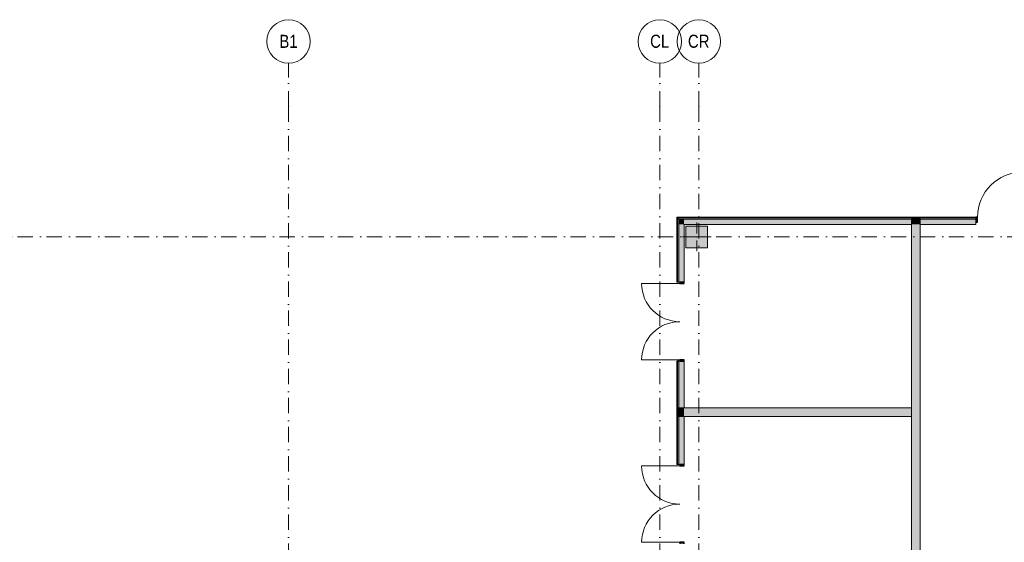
# Model space of a CAD drawing. Header units: millimetres. Extents: x -14761 to 157739, y -22400 to 107990.
# Tile 42 of 81: x 20808 to 43486, y 82172 to 94200. Entities that reach past the tile are written whole.
import ezdxf

# ---------------------------------------------------------------- set-up
doc = ezdxf.new("R2010")
doc.units = ezdxf.units.MM
doc.header["$MEASUREMENT"] = 0
doc.linetypes.add('Штрихпунктирная', pattern=[670.277762, 352.777767, -176.388884, 0, -141.111112])
for name, color, linetype in [('Конструктив - Колонны', 7, 'Continuous'), ('Конструктив - Стены Внутр сущ.', 7, 'Continuous'), ('Конструктив - Стены наружние фасад', 7, 'Continuous'), ('Элемент Модели - Оси', 7, 'Continuous')]:
    doc.layers.add(name, color=color, linetype=linetype)
doc.styles.add('СГЕНЕРИР_СТИЛЬ_3', font='txt')

msp = doc.modelspace()

# ---------------------------------------------------------------- hatches: boundary and pattern name
at = {"layer": 'Конструктив - Колонны', "linetype": 'Continuous', "lineweight": 0, "true_color": 0x000000}
msp.add_hatch(color=18, dxfattribs=at).paths.add_polyline_path([(36150, 88950), (36650, 88950), (36650, 89450), (36150, 89450)])
at = {"layer": 'Конструктив - Стены Внутр сущ.', "linetype": 'Continuous', "lineweight": 0, "true_color": 0x000000}
for points in [[(41350, 89610), (41550, 89610), (41550, 89640), (41350, 89640)], [(41350, 89490), (41550, 89490), (41550, 89610), (41350, 89610)], [(41350, 89490), (41350, 72555), (41550, 72555), (41550, 89490)], [(35990, 85070), (35990, 85270), (35960, 85270), (35960, 85070)], [(36110, 85070), (36110, 85270), (35990, 85270), (35990, 85070)], [(36110, 85070), (41350, 85070), (41350, 85270), (36110, 85270)]]:
    msp.add_hatch(color=18, dxfattribs=at).paths.add_polyline_path(points)
at = {"layer": 'Конструктив - Стены наружние фасад', "linetype": 'Continuous', "lineweight": 0, "true_color": 0x000000}
for points in [[(35960, 89655), (35945, 89655), (35960, 89640)], [(35960, 89640), (35945, 89655), (35945, 89640)], [(35945, 89640), (35945, 88160), (35960, 88160), (35960, 89640)], [(35960, 89655), (35960, 89640), (42830, 89640), (42830, 89655)], [(35990, 89640), (35960, 89640), (35990, 89610)], [(35990, 89610), (35960, 89640), (35960, 89610)], [(35960, 89610), (35960, 88160), (35990, 88160), (35990, 89610)], [(35990, 89610), (41350, 89610), (41350, 89640), (35990, 89640)], [(36110, 89610), (35990, 89610), (36110, 89490)], [(36110, 89490), (35990, 89610), (35990, 89490)], [(36110, 89490), (41350, 89490), (41350, 89610), (36110, 89610)], [(41550, 89610), (42830, 89610), (42830, 89640), (41550, 89640)], [(41550, 89490), (42830, 89490), (42830, 89610), (41550, 89610)], [(42830, 89540), (42870, 89540), (42870, 89655), (42830, 89655)], [(35990, 89490), (35990, 88160), (36110, 88160), (36110, 89490)], [(36010, 88160), (36010, 88128), (36110, 88128), (36110, 88160)], [(35960, 86340), (35945, 86340), (35945, 83960), (35960, 83960)], [(35990, 86340), (35960, 86340), (35960, 85270), (35990, 85270)], [(36110, 86340), (35990, 86340), (35990, 85270), (36110, 85270)], [(36110, 86340), (36110, 86372), (36010, 86372), (36010, 86340)], [(35960, 85070), (35960, 83960), (35990, 83960), (35990, 85070)], [(35990, 85070), (35990, 83960), (36110, 83960), (36110, 85070)], [(36010, 83960), (36010, 83928), (36110, 83928), (36110, 83960)], [(36110, 82140), (36110, 82172), (36010, 82172), (36010, 82140)]]:
    msp.add_hatch(color=18, dxfattribs=at).paths.add_polyline_path(points)

# ---------------------------------------------------------------- linework, layer by layer
at = {"layer": 'Конструктив - Колонны', "color": 251, "linetype": 'Continuous', "lineweight": 5, "true_color": 0x575757}
for p, q in [((36400, 89280), (36400, 89530)), ((36320, 89200), (36070, 89200)), ((36480, 89200), (36730, 89200)), ((36400, 89120), (36400, 88870))]:
    msp.add_line(p, q, dxfattribs=at)
at = {"layer": 'Конструктив - Колонны', "color": 251, "linetype": 'Continuous', "lineweight": 15, "true_color": 0x575757, "flags": 128}
msp.add_lwpolyline([(36150, 88950), (36650, 88950), (36650, 89450), (36150, 89450)], close=True, dxfattribs=at)
at = {"layer": 'Конструктив - Колонны', "color": 251, "linetype": 'Continuous', "lineweight": 5, "true_color": 0x575757}
msp.add_point((36400, 89200), dxfattribs=at)
at = {"layer": 'Конструктив - Стены Внутр сущ.', "color": 251, "linetype": 'Continuous', "lineweight": 20, "true_color": 0x575757, "flags": 128}
for points in [[(41350, 89490), (41350, 72555)], [(41550, 72555), (41550, 89490)], [(41350, 85270), (36110, 85270)], [(41350, 85070), (41350, 85270)], [(36110, 85070), (41350, 85070)]]:
    msp.add_lwpolyline(points, dxfattribs=at)
at = {"layer": 'Конструктив - Стены наружние фасад', "color": 251, "linetype": 'Continuous', "lineweight": 20, "true_color": 0x575757}
for p, q in [((35990, 89640), (35960, 89640)), ((35960, 88160), (35960, 89640)), ((35990, 89640), (35960, 89640)), ((35990, 89640), (41350, 89640)), ((36110, 89610), (35990, 89610)), ((35990, 88160), (35990, 89610)), ((36110, 89610), (35990, 89610)), ((36110, 89610), (41350, 89610)), ((41350, 89640), (41350, 89610)), ((41550, 89640), (41350, 89640)), ((41350, 89640), (41350, 89610)), ((41550, 89640), (41350, 89640)), ((41350, 89610), (41350, 89490)), ((41350, 89610), (41350, 89490)), ((41550, 89610), (41550, 89640)), ((41550, 89610), (41550, 89640)), ((41550, 89640), (42830, 89640)), ((41550, 89490), (41550, 89610)), ((41550, 89490), (41550, 89610)), ((41550, 89610), (42830, 89610)), ((42830, 89655), (42793, 89655)), ((42830, 89655), (42793, 89655)), ((42830, 89655), (42793, 89655)), ((42830, 89490), (42793, 89490)), ((42830, 89490), (42793, 89490)), ((42830, 89490), (42793, 89490)), ((35945, 88160), (35945, 88203)), ((35945, 88160), (35945, 88203)), ((35945, 88160), (35945, 88203)), ((36110, 88160), (36110, 88203)), ((36110, 88160), (36110, 88203)), ((36110, 88160), (36110, 88203)), ((35945, 86340), (35945, 86297)), ((35945, 86340), (35945, 86297)), ((35945, 86340), (35945, 86297)), ((35960, 85270), (35960, 86340)), ((35990, 85270), (35990, 86340)), ((36110, 86340), (36110, 86297)), ((36110, 86340), (36110, 86297)), ((36110, 86340), (36110, 86297)), ((35990, 85270), (35960, 85270)), ((35960, 85270), (35960, 85070)), ((35990, 85270), (35960, 85270)), ((35960, 85270), (35960, 85070)), ((36110, 85270), (35990, 85270)), ((36110, 85270), (35990, 85270)), ((35960, 85070), (35990, 85070)), ((35960, 83960), (35960, 85070)), ((35960, 85070), (35990, 85070)), ((35990, 85070), (36110, 85070)), ((35990, 83960), (35990, 85070)), ((35990, 85070), (36110, 85070)), ((35945, 83960), (35945, 84003)), ((35945, 83960), (35945, 84003)), ((35945, 83960), (35945, 84003)), ((36110, 83960), (36110, 84003)), ((36110, 83960), (36110, 84003)), ((36110, 83960), (36110, 84003))]:
    msp.add_line(p, q, dxfattribs=at)
at = {"layer": 'Конструктив - Стены наружние фасад', "color": 251, "linetype": 'Continuous', "lineweight": 15, "true_color": 0x575757}
for p, q in [((42830, 89655), (42830, 89640)), ((42830, 89655), (42830, 89640)), ((42830, 89655), (42830, 89640)), ((36010, 88128), (35132, 88128)), ((35960, 88160), (35945, 88160)), ((35960, 88160), (35945, 88160)), ((35960, 88160), (35945, 88160)), ((36010, 86372), (35132, 86372)), ((35960, 86340), (35945, 86340)), ((35960, 86340), (35945, 86340)), ((35960, 86340), (35945, 86340)), ((36010, 83928), (35132, 83928)), ((35960, 83960), (35945, 83960)), ((35960, 83960), (35945, 83960)), ((35960, 83960), (35945, 83960)), ((36010, 82172), (35132, 82172))]:
    msp.add_line(p, q, dxfattribs=at)
at = {"layer": 'Конструктив - Стены наружние фасад', "color": 251, "linetype": 'Continuous', "lineweight": 30, "true_color": 0x575757}
for p, q in [((42870, 89655), (42830, 89655)), ((42830, 89655), (42830, 89540)), ((42830, 89640), (42830, 89610)), ((42830, 89640), (42830, 89610)), ((42830, 89640), (42830, 89610)), ((42870, 89540), (42870, 89655)), ((42830, 89540), (42870, 89540)), ((35990, 88160), (35960, 88160)), ((35990, 88160), (35960, 88160)), ((35990, 88160), (35960, 88160)), ((36010, 88160), (36010, 88128)), ((36110, 88160), (36010, 88160)), ((36010, 88128), (36110, 88128)), ((36110, 88128), (36110, 88160)), ((35990, 86340), (35960, 86340)), ((35990, 86340), (35960, 86340)), ((35990, 86340), (35960, 86340)), ((36110, 86372), (36010, 86372)), ((36010, 86372), (36010, 86340)), ((36010, 86340), (36110, 86340)), ((36110, 86340), (36110, 86372)), ((35990, 83960), (35960, 83960)), ((35990, 83960), (35960, 83960)), ((35990, 83960), (35960, 83960)), ((36010, 83960), (36010, 83928)), ((36110, 83960), (36010, 83960)), ((36010, 83928), (36110, 83928)), ((36110, 83928), (36110, 83960)), ((36110, 82172), (36010, 82172)), ((36010, 82172), (36010, 82140)), ((36110, 82140), (36110, 82172))]:
    msp.add_line(p, q, dxfattribs=at)
at = {"layer": 'Конструктив - Стены наружние фасад', "color": 251, "linetype": 'Continuous', "lineweight": 5, "true_color": 0x575757}
for p, q in [((42830, 89610), (42830, 89540)), ((42830, 89610), (42830, 89540)), ((42830, 89610), (42830, 89540)), ((42830, 89540), (42830, 89490)), ((42830, 89540), (42830, 89490)), ((42830, 89540), (42830, 89490)), ((36010, 88160), (35990, 88160)), ((36010, 88160), (35990, 88160)), ((36010, 88160), (35990, 88160)), ((36110, 88160), (36010, 88160)), ((36110, 88160), (36010, 88160)), ((36110, 88160), (36010, 88160)), ((36010, 86340), (35990, 86340)), ((36010, 86340), (35990, 86340)), ((36010, 86340), (35990, 86340)), ((36110, 86340), (36010, 86340)), ((36110, 86340), (36010, 86340)), ((36110, 86340), (36010, 86340)), ((36010, 83960), (35990, 83960)), ((36010, 83960), (35990, 83960)), ((36010, 83960), (35990, 83960)), ((36110, 83960), (36010, 83960)), ((36110, 83960), (36010, 83960)), ((36110, 83960), (36010, 83960))]:
    msp.add_line(p, q, dxfattribs=at)
at = {"layer": 'Конструктив - Стены наружние фасад', "color": 251, "linetype": 'Continuous', "lineweight": 15, "true_color": 0x575757, "flags": 128}
msp.add_lwpolyline([(35945, 89655), (35960, 89655)], dxfattribs=at)
at = {"layer": 'Конструктив - Стены наружние фасад', "color": 251, "linetype": 'Continuous', "lineweight": 20, "true_color": 0x575757, "flags": 128}
for points in [[(35945, 89655), (35945, 88160)], [(42830, 89655), (35960, 89655)], [(36110, 88160), (36110, 89490)], [(36110, 89490), (41350, 89490)], [(41550, 89490), (42830, 89490)], [(35945, 86340), (35945, 83960)], [(36110, 85270), (36110, 86340)], [(36110, 83960), (36110, 85070)]]:
    msp.add_lwpolyline(points, dxfattribs=at)
at = {"layer": 'Конструктив - Стены наружние фасад', "color": 251, "linetype": 'Continuous', "lineweight": 5, "true_color": 0x575757}
for centre, radius, start, end in [((43910, 89655), 1040, 90, 180), ((36010, 88128), 878, 180, 270), ((36010, 86372), 878, 90, 180), ((36010, 83928), 878, 180, 270), ((36010, 82172), 878, 90, 180)]:
    msp.add_arc(centre, radius, start, end, dxfattribs=at)
at = {"layer": 'Элемент Модели - Оси', "color": 7, "linetype": 'Штрихпунктирная', "lineweight": 15}
for p, q in [((27000, 92200), (27000, 93200)), ((35550, 92200), (35550, 93200)), ((36450, 92200), (36450, 93200)), ((27000, 92200), (27000, -1975)), ((35550, 92200), (35550, -1975)), ((36450, 92200), (36450, -1975)), ((-12761, 89200), (155650, 89200))]:
    msp.add_line(p, q, dxfattribs=at)
at = {"layer": 'Элемент Модели - Оси', "color": 7, "linetype": 'Continuous', "lineweight": 15}
for centre in [(27000, 93700), (35550, 93700), (36450, 93700)]:
    msp.add_circle(centre, 500, dxfattribs=at)
at = {"layer": 'Элемент Модели - Оси', "color": 7, "linetype": 'Штрихпунктирная', "lineweight": 15}
for p in [(27000, 92200), (27000, 92200), (35550, 92200), (35550, 92200), (36450, 92200), (36450, 92200)]:
    msp.add_point(p, dxfattribs=at)

# ---------------------------------------------------------------- texts
at = {"layer": 'Элемент Модели - Оси', "color": 30, "lineweight": 5, "true_color": 0xff823e, "char_height": 300, "attachment_point": 4, "style": 'СГЕНЕРИР_СТИЛЬ_3'}
for s, insert in [('\\A1;{\\pql;\\pt0;\\fArial Narrow|b0|i0|c204|p34;B1}', (26788, 93702)), ('\\A1;{\\pql;\\pt0;\\fArial Narrow|b0|i0|c204|p34;CL}', (35328, 93702)), ('\\A1;{\\pql;\\pt0;\\fArial Narrow|b0|i0|c204|p34;CR}', (36199, 93702))]:
    msp.add_mtext(s, dxfattribs=dict(at, insert=insert))

doc.saveas('drawing.dxf')
